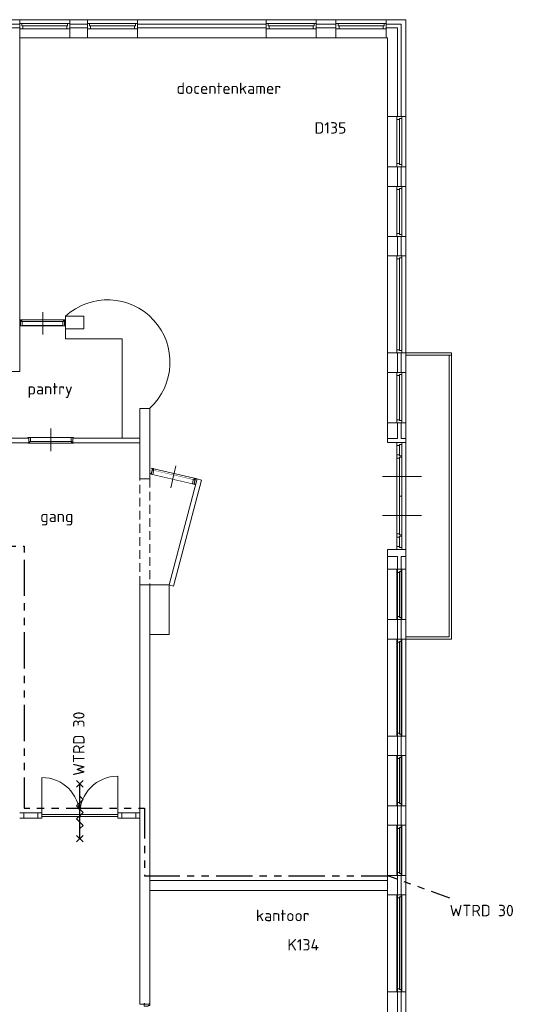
# Model space of a CAD drawing. Header units: millimetres. Extents: x -45438 to 86146, y -38676 to 39696.
# Tile 21 of 37: x -2856 to 7945, y 18162 to 39696. Entities that reach past the tile are written whole.
import ezdxf

# ---------------------------------------------------------------- set-up
doc = ezdxf.new("R2010")
doc.units = ezdxf.units.MM
doc.header["$LTSCALE"] = 100
for name, pattern in [('B0202', [28.125, 18.75, -3.125, 3.125, -3.125]), ('HIDDEN', [9.525, 6.35, -3.175]), ('PHANTOM2', [31.75, 15.875, -3.175, 3.175, -3.175, 3.175, -3.175])]:
    doc.linetypes.add(name, pattern=pattern)
for name, color, linetype, lineweight in [('AL32_Binnenkoz', 7, 'Continuous', 5), ('None', 7, 'Continuous', 5), ('TXT 25', 2, 'Continuous', 30)]:
    doc.layers.add(name, color=color, linetype=linetype, lineweight=lineweight)
for name, color, linetype in [('AL65_BEVEILIGING', 1, 'Continuous'), ('AT25_TEKST', 2, 'Continuous'), ('br.compartimentering', 4, 'B0202')]:
    doc.layers.add(name, color=color, linetype=linetype)
doc.styles.add('03_100', font='isocpeur.ttf')
doc.styles.get("Standard").update_dxf_attribs({"font": 'isocpeur.ttf'})

# ---------------------------------------------------------------- blocks, each defined once
blk = doc.blocks.new('Group-197')
at = {"color": 8, "linetype": 'Continuous', "lineweight": 5}
blk.add_wipeout([(-7754.3, 38957.1), (-7354.3, 38957.1), (-7354.3, 37857.1), (-7754.3, 37857.1)], dxfattribs=at).dxf.layer = 'None'
at = {"layer": 'None', "color": 8, "linetype": 'Continuous', "lineweight": 5}
blk.add_lwpolyline([(-7754.3, 38957.1), (-7354.3, 38957.1), (-7354.3, 37857.1), (-7754.3, 37857.1)], close=True, dxfattribs=at)
at = {"color": 8, "linetype": 'Continuous', "lineweight": 5}
blk.add_wipeout([(-7554.3, 38957.1), (-7440.3, 38957.1), (-7440.3, 37857.1), (-7554.3, 37857.1)], dxfattribs=at).dxf.layer = 'None'
at = {"layer": 'None', "color": 8, "linetype": 'Continuous', "lineweight": 5}
blk.add_lwpolyline([(-7554.3, 38957.1), (-7440.3, 38957.1), (-7440.3, 37857.1), (-7554.3, 37857.1)], close=True, dxfattribs=at)
at = {"color": 8, "linetype": 'Continuous', "lineweight": 5}
for points in [[(-7440.3, 38957.1), (-7554.3, 38957.1), (-7554.3, 38890.1), (-7490.3, 38890.1), (-7490.3, 38910.1), (-7440.3, 38910.1)], [(-7440.3, 37857.1), (-7554.3, 37857.1), (-7554.3, 37924.1), (-7490.3, 37924.1), (-7490.3, 37904.1), (-7440.3, 37904.1)]]:
    blk.add_wipeout(points, dxfattribs=at).dxf.layer = 'None'
at = {"layer": 'None', "color": 8, "linetype": 'Continuous', "lineweight": 5}
blk.add_line((-7490.3, 38890.1), (-7490.3, 37924.1), dxfattribs=at)
for points in [[(-7440.3, 38957.1), (-7554.3, 38957.1), (-7554.3, 38890.1), (-7490.3, 38890.1), (-7490.3, 38910.1), (-7440.3, 38910.1)], [(-7440.3, 37857.1), (-7554.3, 37857.1), (-7554.3, 37924.1), (-7490.3, 37924.1), (-7490.3, 37904.1), (-7440.3, 37904.1)]]:
    blk.add_lwpolyline(points, close=True, dxfattribs=at)
blk = doc.blocks.new('Group-198')
at = {"color": 8, "linetype": 'Continuous', "lineweight": 5}
blk.add_wipeout([(-7754.3, 37427.1), (-7354.3, 37427.1), (-7354.3, 36327.1), (-7754.3, 36327.1)], dxfattribs=at).dxf.layer = 'None'
at = {"layer": 'None', "color": 8, "linetype": 'Continuous', "lineweight": 5}
blk.add_lwpolyline([(-7754.3, 37427.1), (-7354.3, 37427.1), (-7354.3, 36327.1), (-7754.3, 36327.1)], close=True, dxfattribs=at)
at = {"color": 8, "linetype": 'Continuous', "lineweight": 5}
blk.add_wipeout([(-7554.3, 37427.1), (-7440.3, 37427.1), (-7440.3, 36327.1), (-7554.3, 36327.1)], dxfattribs=at).dxf.layer = 'None'
at = {"layer": 'None', "color": 8, "linetype": 'Continuous', "lineweight": 5}
blk.add_lwpolyline([(-7554.3, 37427.1), (-7440.3, 37427.1), (-7440.3, 36327.1), (-7554.3, 36327.1)], close=True, dxfattribs=at)
at = {"color": 8, "linetype": 'Continuous', "lineweight": 5}
for points in [[(-7440.3, 37427.1), (-7554.3, 37427.1), (-7554.3, 37360.1), (-7490.3, 37360.1), (-7490.3, 37380.1), (-7440.3, 37380.1)], [(-7440.3, 36327.1), (-7554.3, 36327.1), (-7554.3, 36394.1), (-7490.3, 36394.1), (-7490.3, 36374.1), (-7440.3, 36374.1)]]:
    blk.add_wipeout(points, dxfattribs=at).dxf.layer = 'None'
at = {"layer": 'None', "color": 8, "linetype": 'Continuous', "lineweight": 5}
blk.add_line((-7490.3, 37360.1), (-7490.3, 36394.1), dxfattribs=at)
for points in [[(-7440.3, 37427.1), (-7554.3, 37427.1), (-7554.3, 37360.1), (-7490.3, 37360.1), (-7490.3, 37380.1), (-7440.3, 37380.1)], [(-7440.3, 36327.1), (-7554.3, 36327.1), (-7554.3, 36394.1), (-7490.3, 36394.1), (-7490.3, 36374.1), (-7440.3, 36374.1)]]:
    blk.add_lwpolyline(points, close=True, dxfattribs=at)
blk = doc.blocks.new('Group-199')
at = {"color": 8, "linetype": 'Continuous', "lineweight": 5}
blk.add_wipeout([(-7754.3, 33357.1), (-7354.3, 33357.1), (-7354.3, 32257.1), (-7754.3, 32257.1)], dxfattribs=at).dxf.layer = 'None'
at = {"layer": 'None', "color": 8, "linetype": 'Continuous', "lineweight": 5}
blk.add_lwpolyline([(-7754.3, 33357.1), (-7354.3, 33357.1), (-7354.3, 32257.1), (-7754.3, 32257.1)], close=True, dxfattribs=at)
at = {"color": 8, "linetype": 'Continuous', "lineweight": 5}
blk.add_wipeout([(-7554.3, 33357.1), (-7440.3, 33357.1), (-7440.3, 32257.1), (-7554.3, 32257.1)], dxfattribs=at).dxf.layer = 'None'
at = {"layer": 'None', "color": 8, "linetype": 'Continuous', "lineweight": 5}
blk.add_lwpolyline([(-7554.3, 33357.1), (-7440.3, 33357.1), (-7440.3, 32257.1), (-7554.3, 32257.1)], close=True, dxfattribs=at)
at = {"color": 8, "linetype": 'Continuous', "lineweight": 5}
for points in [[(-7440.3, 33357.1), (-7554.3, 33357.1), (-7554.3, 33290.1), (-7490.3, 33290.1), (-7490.3, 33310.1), (-7440.3, 33310.1)], [(-7440.3, 32257.1), (-7554.3, 32257.1), (-7554.3, 32324.1), (-7490.3, 32324.1), (-7490.3, 32304.1), (-7440.3, 32304.1)]]:
    blk.add_wipeout(points, dxfattribs=at).dxf.layer = 'None'
at = {"layer": 'None', "color": 8, "linetype": 'Continuous', "lineweight": 5}
blk.add_line((-7490.3, 33290.1), (-7490.3, 32324.1), dxfattribs=at)
for points in [[(-7440.3, 33357.1), (-7554.3, 33357.1), (-7554.3, 33290.1), (-7490.3, 33290.1), (-7490.3, 33310.1), (-7440.3, 33310.1)], [(-7440.3, 32257.1), (-7554.3, 32257.1), (-7554.3, 32324.1), (-7490.3, 32324.1), (-7490.3, 32304.1), (-7440.3, 32304.1)]]:
    blk.add_lwpolyline(points, close=True, dxfattribs=at)
blk = doc.blocks.new('Group-200')
at = {"color": 8, "linetype": 'Continuous', "lineweight": 5}
blk.add_wipeout([(-7754.3, 35907.9), (-7354.3, 35907.9), (-7354.3, 33787.1), (-7754.3, 33787.1)], dxfattribs=at).dxf.layer = 'None'
at = {"layer": 'None', "color": 8, "linetype": 'Continuous', "lineweight": 5}
blk.add_lwpolyline([(-7754.3, 35907.9), (-7354.3, 35907.9), (-7354.3, 33787.1), (-7754.3, 33787.1)], close=True, dxfattribs=at)
at = {"color": 8, "linetype": 'Continuous', "lineweight": 5}
blk.add_wipeout([(-7554.3, 35907.9), (-7440.3, 35907.9), (-7440.3, 33787.1), (-7554.3, 33787.1)], dxfattribs=at).dxf.layer = 'None'
at = {"layer": 'None', "color": 8, "linetype": 'Continuous', "lineweight": 5}
blk.add_lwpolyline([(-7554.3, 35907.9), (-7440.3, 35907.9), (-7440.3, 33787.1), (-7554.3, 33787.1)], close=True, dxfattribs=at)
at = {"color": 8, "linetype": 'Continuous', "lineweight": 5}
for points in [[(-7440.3, 35907.9), (-7554.3, 35907.9), (-7554.3, 35840.9), (-7490.3, 35840.9), (-7490.3, 35860.9), (-7440.3, 35860.9)], [(-7440.3, 33787.1), (-7554.3, 33787.1), (-7554.3, 33854.1), (-7490.3, 33854.1), (-7490.3, 33834.1), (-7440.3, 33834.1)]]:
    blk.add_wipeout(points, dxfattribs=at).dxf.layer = 'None'
at = {"layer": 'None', "color": 8, "linetype": 'Continuous', "lineweight": 5}
blk.add_line((-7490.3, 35840.9), (-7490.3, 33854.1), dxfattribs=at)
for points in [[(-7440.3, 35907.9), (-7554.3, 35907.9), (-7554.3, 35840.9), (-7490.3, 35840.9), (-7490.3, 35860.9), (-7440.3, 35860.9)], [(-7440.3, 33787.1), (-7554.3, 33787.1), (-7554.3, 33854.1), (-7490.3, 33854.1), (-7490.3, 33834.1), (-7440.3, 33834.1)]]:
    blk.add_lwpolyline(points, close=True, dxfattribs=at)
blk = doc.blocks.new('Group-201')
at = {"color": 8, "linetype": 'Continuous', "lineweight": 5}
blk.add_wipeout([(-7754.3, 23452.1), (-7354.3, 23452.1), (-7354.3, 22352.1), (-7754.3, 22352.1)], dxfattribs=at).dxf.layer = 'None'
at = {"layer": 'None', "color": 8, "linetype": 'Continuous', "lineweight": 5}
blk.add_lwpolyline([(-7754.3, 23452.1), (-7354.3, 23452.1), (-7354.3, 22352.1), (-7754.3, 22352.1)], close=True, dxfattribs=at)
at = {"color": 8, "linetype": 'Continuous', "lineweight": 5}
blk.add_wipeout([(-7554.3, 23452.1), (-7440.3, 23452.1), (-7440.3, 22352.1), (-7554.3, 22352.1)], dxfattribs=at).dxf.layer = 'None'
at = {"layer": 'None', "color": 8, "linetype": 'Continuous', "lineweight": 5}
blk.add_lwpolyline([(-7554.3, 23452.1), (-7440.3, 23452.1), (-7440.3, 22352.1), (-7554.3, 22352.1)], close=True, dxfattribs=at)
at = {"color": 8, "linetype": 'Continuous', "lineweight": 5}
for points in [[(-7440.3, 23452.1), (-7554.3, 23452.1), (-7554.3, 23385.1), (-7490.3, 23385.1), (-7490.3, 23405.1), (-7440.3, 23405.1)], [(-7440.3, 22352.1), (-7554.3, 22352.1), (-7554.3, 22419.1), (-7490.3, 22419.1), (-7490.3, 22399.1), (-7440.3, 22399.1)]]:
    blk.add_wipeout(points, dxfattribs=at).dxf.layer = 'None'
at = {"layer": 'None', "color": 8, "linetype": 'Continuous', "lineweight": 5}
blk.add_line((-7490.3, 22419.1), (-7490.3, 23385.1), dxfattribs=at)
for points in [[(-7440.3, 23452.1), (-7554.3, 23452.1), (-7554.3, 23385.1), (-7490.3, 23385.1), (-7490.3, 23405.1), (-7440.3, 23405.1)], [(-7440.3, 22352.1), (-7554.3, 22352.1), (-7554.3, 22419.1), (-7490.3, 22419.1), (-7490.3, 22399.1), (-7440.3, 22399.1)]]:
    blk.add_lwpolyline(points, close=True, dxfattribs=at)
blk = doc.blocks.new('Group-202')
at = {"color": 8, "linetype": 'Continuous', "lineweight": 5}
blk.add_wipeout([(-7754.3, 24982.1), (-7354.3, 24982.1), (-7354.3, 23882.1), (-7754.3, 23882.1)], dxfattribs=at).dxf.layer = 'None'
at = {"layer": 'None', "color": 8, "linetype": 'Continuous', "lineweight": 5}
blk.add_lwpolyline([(-7754.3, 24982.1), (-7354.3, 24982.1), (-7354.3, 23882.1), (-7754.3, 23882.1)], close=True, dxfattribs=at)
at = {"color": 8, "linetype": 'Continuous', "lineweight": 5}
blk.add_wipeout([(-7554.3, 24982.1), (-7440.3, 24982.1), (-7440.3, 23882.1), (-7554.3, 23882.1)], dxfattribs=at).dxf.layer = 'None'
at = {"layer": 'None', "color": 8, "linetype": 'Continuous', "lineweight": 5}
blk.add_lwpolyline([(-7554.3, 24982.1), (-7440.3, 24982.1), (-7440.3, 23882.1), (-7554.3, 23882.1)], close=True, dxfattribs=at)
at = {"color": 8, "linetype": 'Continuous', "lineweight": 5}
for points in [[(-7440.3, 24982.1), (-7554.3, 24982.1), (-7554.3, 24915.1), (-7490.3, 24915.1), (-7490.3, 24935.1), (-7440.3, 24935.1)], [(-7440.3, 23882.1), (-7554.3, 23882.1), (-7554.3, 23949.1), (-7490.3, 23949.1), (-7490.3, 23929.1), (-7440.3, 23929.1)]]:
    blk.add_wipeout(points, dxfattribs=at).dxf.layer = 'None'
at = {"layer": 'None', "color": 8, "linetype": 'Continuous', "lineweight": 5}
blk.add_line((-7490.3, 23949.1), (-7490.3, 24915.1), dxfattribs=at)
for points in [[(-7440.3, 24982.1), (-7554.3, 24982.1), (-7554.3, 24915.1), (-7490.3, 24915.1), (-7490.3, 24935.1), (-7440.3, 24935.1)], [(-7440.3, 23882.1), (-7554.3, 23882.1), (-7554.3, 23949.1), (-7490.3, 23949.1), (-7490.3, 23929.1), (-7440.3, 23929.1)]]:
    blk.add_lwpolyline(points, close=True, dxfattribs=at)
blk = doc.blocks.new('Group-203')
at = {"color": 8, "linetype": 'Continuous', "lineweight": 5}
blk.add_wipeout([(-7754.3, 29052.1), (-7354.3, 29052.1), (-7354.3, 27952.1), (-7754.3, 27952.1)], dxfattribs=at).dxf.layer = 'None'
at = {"layer": 'None', "color": 8, "linetype": 'Continuous', "lineweight": 5}
blk.add_lwpolyline([(-7754.3, 29052.1), (-7354.3, 29052.1), (-7354.3, 27952.1), (-7754.3, 27952.1)], close=True, dxfattribs=at)
at = {"color": 8, "linetype": 'Continuous', "lineweight": 5}
blk.add_wipeout([(-7554.3, 29052.1), (-7440.3, 29052.1), (-7440.3, 27952.1), (-7554.3, 27952.1)], dxfattribs=at).dxf.layer = 'None'
at = {"layer": 'None', "color": 8, "linetype": 'Continuous', "lineweight": 5}
blk.add_lwpolyline([(-7554.3, 29052.1), (-7440.3, 29052.1), (-7440.3, 27952.1), (-7554.3, 27952.1)], close=True, dxfattribs=at)
at = {"color": 8, "linetype": 'Continuous', "lineweight": 5}
for points in [[(-7440.3, 29052.1), (-7554.3, 29052.1), (-7554.3, 28985.1), (-7490.3, 28985.1), (-7490.3, 29005.1), (-7440.3, 29005.1)], [(-7440.3, 27952.1), (-7554.3, 27952.1), (-7554.3, 28019.1), (-7490.3, 28019.1), (-7490.3, 27999.1), (-7440.3, 27999.1)]]:
    blk.add_wipeout(points, dxfattribs=at).dxf.layer = 'None'
at = {"layer": 'None', "color": 8, "linetype": 'Continuous', "lineweight": 5}
blk.add_line((-7490.3, 28019.1), (-7490.3, 28985.1), dxfattribs=at)
for points in [[(-7440.3, 29052.1), (-7554.3, 29052.1), (-7554.3, 28985.1), (-7490.3, 28985.1), (-7490.3, 29005.1), (-7440.3, 29005.1)], [(-7440.3, 27952.1), (-7554.3, 27952.1), (-7554.3, 28019.1), (-7490.3, 28019.1), (-7490.3, 27999.1), (-7440.3, 27999.1)]]:
    blk.add_lwpolyline(points, close=True, dxfattribs=at)
blk = doc.blocks.new('Group-204')
at = {"color": 8, "linetype": 'Continuous', "lineweight": 5}
blk.add_wipeout([(-7754.3, 27522.1), (-7354.3, 27522.1), (-7354.3, 25401.4), (-7754.3, 25401.4)], dxfattribs=at).dxf.layer = 'None'
at = {"layer": 'None', "color": 8, "linetype": 'Continuous', "lineweight": 5}
blk.add_lwpolyline([(-7754.3, 27522.1), (-7354.3, 27522.1), (-7354.3, 25401.4), (-7754.3, 25401.4)], close=True, dxfattribs=at)
at = {"color": 8, "linetype": 'Continuous', "lineweight": 5}
blk.add_wipeout([(-7554.3, 27522.1), (-7440.3, 27522.1), (-7440.3, 25401.4), (-7554.3, 25401.4)], dxfattribs=at).dxf.layer = 'None'
at = {"layer": 'None', "color": 8, "linetype": 'Continuous', "lineweight": 5}
blk.add_lwpolyline([(-7554.3, 27522.1), (-7440.3, 27522.1), (-7440.3, 25401.4), (-7554.3, 25401.4)], close=True, dxfattribs=at)
at = {"color": 8, "linetype": 'Continuous', "lineweight": 5}
for points in [[(-7440.3, 27522.1), (-7554.3, 27522.1), (-7554.3, 27455.1), (-7490.3, 27455.1), (-7490.3, 27475.1), (-7440.3, 27475.1)], [(-7440.3, 25401.4), (-7554.3, 25401.4), (-7554.3, 25468.4), (-7490.3, 25468.4), (-7490.3, 25448.4), (-7440.3, 25448.4)]]:
    blk.add_wipeout(points, dxfattribs=at).dxf.layer = 'None'
at = {"layer": 'None', "color": 8, "linetype": 'Continuous', "lineweight": 5}
blk.add_line((-7490.3, 25468.4), (-7490.3, 27455.1), dxfattribs=at)
for points in [[(-7440.3, 27522.1), (-7554.3, 27522.1), (-7554.3, 27455.1), (-7490.3, 27455.1), (-7490.3, 27475.1), (-7440.3, 27475.1)], [(-7440.3, 25401.4), (-7554.3, 25401.4), (-7554.3, 25468.4), (-7490.3, 25468.4), (-7490.3, 25448.4), (-7440.3, 25448.4)]]:
    blk.add_lwpolyline(points, close=True, dxfattribs=at)
blk = doc.blocks.new('Group-212')
at = {"color": 8, "linetype": 'Continuous', "lineweight": 5}
blk.add_wipeout([(-7754.3, 21932.9), (-7354.3, 21932.9), (-7354.3, 19812.1), (-7754.3, 19812.1)], dxfattribs=at).dxf.layer = 'None'
at = {"layer": 'None', "color": 8, "linetype": 'Continuous', "lineweight": 5}
blk.add_lwpolyline([(-7754.3, 21932.9), (-7354.3, 21932.9), (-7354.3, 19812.1), (-7754.3, 19812.1)], close=True, dxfattribs=at)
at = {"color": 8, "linetype": 'Continuous', "lineweight": 5}
blk.add_wipeout([(-7554.3, 21932.9), (-7440.3, 21932.9), (-7440.3, 19812.1), (-7554.3, 19812.1)], dxfattribs=at).dxf.layer = 'None'
at = {"layer": 'None', "color": 8, "linetype": 'Continuous', "lineweight": 5}
blk.add_lwpolyline([(-7554.3, 21932.9), (-7440.3, 21932.9), (-7440.3, 19812.1), (-7554.3, 19812.1)], close=True, dxfattribs=at)
at = {"color": 8, "linetype": 'Continuous', "lineweight": 5}
for points in [[(-7440.3, 21932.9), (-7554.3, 21932.9), (-7554.3, 21865.9), (-7490.3, 21865.9), (-7490.3, 21885.9), (-7440.3, 21885.9)], [(-7440.3, 19812.1), (-7554.3, 19812.1), (-7554.3, 19879.1), (-7490.3, 19879.1), (-7490.3, 19859.1), (-7440.3, 19859.1)]]:
    blk.add_wipeout(points, dxfattribs=at).dxf.layer = 'None'
at = {"layer": 'None', "color": 8, "linetype": 'Continuous', "lineweight": 5}
blk.add_line((-7490.3, 19879.1), (-7490.3, 21865.9), dxfattribs=at)
for points in [[(-7440.3, 21932.9), (-7554.3, 21932.9), (-7554.3, 21865.9), (-7490.3, 21865.9), (-7490.3, 21885.9), (-7440.3, 21885.9)], [(-7440.3, 19812.1), (-7554.3, 19812.1), (-7554.3, 19879.1), (-7490.3, 19879.1), (-7490.3, 19859.1), (-7440.3, 19859.1)]]:
    blk.add_lwpolyline(points, close=True, dxfattribs=at)
blk = doc.blocks.new('Group-213')
at = {"color": 8, "linetype": 'Continuous', "lineweight": 5}
blk.add_wipeout([(-7554.3, 31827.1), (-7440.3, 31827.1), (-7440.3, 29482.1), (-7554.3, 29482.1)], dxfattribs=at).dxf.layer = 'None'
at = {"layer": 'None', "color": 8, "linetype": 'Continuous', "lineweight": 5}
for p, q in [((-7865.3, 31079.6), (-7015.3, 31079.6)), ((-7440.3, 30654.6), (-7490.3, 30654.6)), ((-7865.3, 30229.6), (-7015.3, 30229.6))]:
    blk.add_line(p, q, dxfattribs=at)
blk.add_lwpolyline([(-7554.3, 31827.1), (-7440.3, 31827.1), (-7440.3, 29482.1), (-7554.3, 29482.1)], close=True, dxfattribs=at)
at = {"color": 8, "linetype": 'Continuous', "lineweight": 5}
for points in [[(-7440.3, 31827.1), (-7554.3, 31827.1), (-7554.3, 31760.1), (-7490.3, 31760.1), (-7490.3, 31780.1), (-7440.3, 31780.1)], [(-7440.3, 29482.1), (-7554.3, 29482.1), (-7554.3, 29549.1), (-7490.3, 29549.1), (-7490.3, 29529.1), (-7440.3, 29529.1)]]:
    blk.add_wipeout(points, dxfattribs=at).dxf.layer = 'None'
at = {"layer": 'None', "color": 8, "linetype": 'Continuous', "lineweight": 5}
blk.add_line((-7490.3, 31760.1), (-7490.3, 29549.1), dxfattribs=at)
for points in [[(-7440.3, 31827.1), (-7554.3, 31827.1), (-7554.3, 31760.1), (-7490.3, 31760.1), (-7490.3, 31780.1), (-7440.3, 31780.1)], [(-7440.3, 29482.1), (-7554.3, 29482.1), (-7554.3, 29549.1), (-7490.3, 29549.1), (-7490.3, 29529.1), (-7440.3, 29529.1)]]:
    blk.add_lwpolyline(points, close=True, dxfattribs=at)
at = {"color": 8, "linetype": 'Continuous', "lineweight": 5}
for points in [[(-7440.3, 31827.1), (-7554.3, 31827.1), (-7554.3, 31760.1), (-7490.3, 31760.1), (-7490.3, 31780.1), (-7440.3, 31780.1)], [(-7440.3, 31504.6), (-7440.3, 31531.6), (-7490.3, 31531.6), (-7490.3, 31551.6), (-7554.3, 31551.6), (-7554.3, 31484.6), (-7490.3, 31484.6), (-7490.3, 31504.6)], [(-7440.3, 29804.6), (-7440.3, 29777.6), (-7490.3, 29777.6), (-7490.3, 29757.6), (-7554.3, 29757.6), (-7554.3, 29824.6), (-7490.3, 29824.6), (-7490.3, 29804.6)]]:
    blk.add_wipeout(points, dxfattribs=at).dxf.layer = 'None'
at = {"layer": 'None', "color": 8, "linetype": 'Continuous', "lineweight": 5}
for points in [[(-7440.3, 31827.1), (-7554.3, 31827.1), (-7554.3, 31760.1), (-7490.3, 31760.1), (-7490.3, 31780.1), (-7440.3, 31780.1)], [(-7440.3, 31504.6), (-7440.3, 31531.6), (-7490.3, 31531.6), (-7490.3, 31551.6), (-7554.3, 31551.6), (-7554.3, 31484.6), (-7490.3, 31484.6), (-7490.3, 31504.6)], [(-7440.3, 29804.6), (-7440.3, 29777.6), (-7490.3, 29777.6), (-7490.3, 29757.6), (-7554.3, 29757.6), (-7554.3, 29824.6), (-7490.3, 29824.6), (-7490.3, 29804.6)]]:
    blk.add_lwpolyline(points, close=True, dxfattribs=at)
blk = doc.blocks.new('30 RW')
at = {"layer": 'AL65_BEVEILIGING'}
for p, q in [((-671, -71), (-529, 71)), ((-671, 71), (-529, -71)), ((-600, 0), (600, 0)), ((529, 71), (671, -71)), ((529, -71), (671, 71))]:
    blk.add_line(p, q, dxfattribs=at)
blk.add_lwpolyline([(-377, 0), (-307, -71), (-165, 71), (-24, -71), (118, 71), (259, -71), (330, 0)], dxfattribs=at)
at = {"layer": 'AL65_BEVEILIGING', "style": '03_100'}
blk.add_text('WTRD 30', height=250, dxfattribs=at).set_placement((777, -104))

msp = doc.modelspace()

# ---------------------------------------------------------------- texts
at = {"layer": 'AT25_TEKST', "style": '03_100'}
msp.add_text('WTRD 30', height=250, dxfattribs=at).set_placement((6552, 20087.8))

# ---------------------------------------------------------------- wipeouts: each hides what was drawn before it
at = {"color": 8, "linetype": 'Continuous', "lineweight": 5}
for points in [[(5494.5, 30536.5), (5494.5, 39596.5), (-18665.5, 39596.5), (-18665.5, 36226.5), (-18765.5, 36226.5), (-18765.5, 39596.5), (-18765.5, 39696.5), (-18665.5, 39696.5), (5494.5, 39696.5), (5594.5, 39696.5), (5594.5, 39596.5), (5594.5, 30536.5)], [(5494.5, 27956.5), (5594.5, 27956.5), (5594.5, 5030), (5494.5, 5030)]]:
    msp.add_wipeout(points, dxfattribs=at).dxf.layer = 'None'
at = {"color": 1, "linetype": 'Continuous', "lineweight": 35}
for points in [[(-2372.6, 28587.3), (-1414.4, 28587.3), (-1414.4, 29120.7), (-2372.6, 29120.7)], [(2344.8, 19856.8), (3900.6, 19856.8), (3900.6, 20390.2), (2344.8, 20390.2)]]:
    msp.add_wipeout(points, dxfattribs=at).dxf.layer = 'None'
at = {"color": 140, "linetype": 'Continuous', "lineweight": 15}
msp.add_wipeout([(-2855.9, 22349.7), (-2370.9, 22349.7), (-2370.9, 22235.7), (-2855.9, 22235.7)], dxfattribs=at).dxf.layer = 'None'
at = {"color": 92, "linetype": 'Continuous', "lineweight": 25}
msp.add_wipeout([(3029.8, 19230.3), (3893, 19230.3), (3893, 19696.4), (3029.8, 19696.4)], dxfattribs=at).dxf.layer = 'None'

# ---------------------------------------------------------------- next in the draw order: linework, layer by layer
at = {"layer": 'None', "color": 8, "linetype": 'Continuous', "lineweight": 5}
for p, q in [((5494.5, 39696.5), (5594.5, 39696.5)), ((5594.5, 39696.5), (5594.5, 39596.5)), ((-1855.5, 32719.9), (-610, 32719.9))]:
    msp.add_line(p, q, dxfattribs=at)

# ---------------------------------------------------------------- next in the draw order: texts
at = {"layer": 'TXT 25'}
for s, p in [('gang', (-2405.5, 28710.8)), ('kantoor', (2311.9, 19980.3)), ('K134', (3001.1, 19338.2))]:
    msp.add_text(s, height=250, dxfattribs=at).set_placement(p)

# ---------------------------------------------------------------- next in the draw order: wipeouts: each hides what was drawn before it
at = {"color": 43, "linetype": 'Continuous', "lineweight": 9}
msp.add_wipeout([(619.3, 37914.1), (4543.6, 37914.1), (4543.6, 38599.9), (619.3, 38599.9)], dxfattribs=at).dxf.layer = 'None'
at = {"color": 8, "linetype": 'Continuous', "lineweight": 5}
for points in [[(-1855.5, 33209.9), (-1455.5, 33209.9), (-1455.5, 32932), (-1855.5, 32932)], [(5594.5, 32361.5), (5594.5, 32411.5), (6594.5, 32411.5), (6594.5, 32361.5)], [(-225.5, 29914.2), (-225.5, 30184.4), (-225.5, 31194), (-5.5, 31194), (-5.5, 30184.4), (-5.5, 29914.2), (-5.5, 28588.5), (-5.5, 18166.5), (-225.5, 18166.5), (-225.5, 28588.5)], [(5194.5, 30881.5), (5594.5, 30881.5), (5594.5, 30451.5), (5194.5, 30451.5)], [(5194.5, 27956.5), (5414.5, 27956.5), (5414.5, 4975), (5194.5, 4975)]]:
    msp.add_wipeout(points, dxfattribs=at).dxf.layer = 'None'
at = {"color": 140, "linetype": 'Continuous', "lineweight": 15}
msp.add_wipeout([(-2855.9, 22349.7), (-2765.9, 22349.7), (-2765.9, 22235.7), (-2855.9, 22235.7)], dxfattribs=at).dxf.layer = 'None'

# ---------------------------------------------------------------- next in the draw order: linework, layer by layer
at = {"layer": 'AL32_Binnenkoz', "color": 8, "linetype": 'Continuous', "lineweight": 5}
msp.add_lwpolyline([(-20.5, 18176.5), (-5.5, 18176.5), (-5.5, 18137.6), (-44.5, 18137.6), (-44.5, 18121), (-135.5, 18121), (-135.5, 18176.5), (-120.5, 18176.5)], dxfattribs=at)
at = {"layer": 'None', "color": 8, "linetype": 'Continuous', "lineweight": 5}
for p, q in [((-1855.5, 32932), (-1855.5, 32719.9)), ((-225.5, 29914.2), (-225.5, 30184.4)), ((-5.5, 18166.5), (-225.5, 18166.5))]:
    msp.add_line(p, q, dxfattribs=at)
at = {"layer": 'None', "color": 140, "linetype": 'Continuous', "lineweight": 15}
for p, q in [((-2855.9, 22349.7), (-2765.9, 22349.7)), ((-2765.9, 22235.7), (-2855.9, 22235.7)), ((-2765.9, 22349.7), (-2765.9, 22235.7))]:
    msp.add_line(p, q, dxfattribs=at)
at = {"layer": 'None', "color": 8, "linetype": 'Continuous', "lineweight": 5}
msp.add_arc((-932.5, 32203.7), 1365.5, 312.56329, 132.53063, dxfattribs=at)

# ---------------------------------------------------------------- next in the draw order: block references
at = {"layer": 'None', "color": 7}
msp.add_blockref('Group-202', (12948.8, -1375.6), dxfattribs=at)

# ---------------------------------------------------------------- next in the draw order: wipeouts: each hides what was drawn before it
at = {"color": 8, "linetype": 'Continuous', "lineweight": 5}
for points in [[(-3275.5, 30544), (-225.5, 30544), (-225.5, 30444), (-3275.5, 30444)], [(5194.5, 28106.5), (5594.5, 28106.5), (5594.5, 27676.5), (5194.5, 27676.5)], [(-5.5, 20871), (5194.5, 20871), (5194.5, 20651), (-5.5, 20651)]]:
    msp.add_wipeout(points, dxfattribs=at).dxf.layer = 'None'
at = {"color": 255, "linetype": 'Continuous', "lineweight": 5}
msp.add_wipeout([(-225.5, 29654), (-5.5, 29654), (-5.5, 27334), (-225.5, 27334)], dxfattribs=at).dxf.layer = 'None'
at = {"color": 140, "linetype": 'Continuous', "lineweight": 15}
msp.add_wipeout([(-710.9, 22349.7), (-225.9, 22349.7), (-225.9, 22235.7), (-710.9, 22235.7)], dxfattribs=at).dxf.layer = 'None'

# ---------------------------------------------------------------- next in the draw order: linework, layer by layer
at = {"layer": 'None', "color": 8, "linetype": 'Continuous', "lineweight": 5}
for p, q in [((-610, 32719.9), (-610, 30544)), ((-225.5, 29654), (-225.5, 29914.2)), ((-225.5, 29654), (-5.5, 29654)), ((5194.5, 27956.5), (5414.5, 27956.5)), ((-5.5, 20651), (-5.5, 20871))]:
    msp.add_line(p, q, dxfattribs=at)
at = {"layer": 'None', "color": 8, "linetype": 'HIDDEN', "lineweight": 5, "ltscale": 0.3}
msp.add_line((-225.5, 27334), (-225.5, 29654), dxfattribs=at)

# ---------------------------------------------------------------- next in the draw order: block references
at = {"layer": 'None', "color": 7}
for name in ['Group-201', 'Group-212']:
    msp.add_blockref(name, (12948.8, -1375.6), dxfattribs=at)

# ---------------------------------------------------------------- next in the draw order: wipeouts: each hides what was drawn before it
at = {"color": 8, "linetype": 'Continuous', "lineweight": 5}
for points in [[(5594.5, 26196.5), (6544.5, 26196.5), (6544.5, 32356.5), (6594.5, 32356.5), (6594.5, 26196.5), (6594.5, 26146.5), (5594.5, 26146.5)], [(-5.5, 27334), (414.5, 27334), (414.5, 26249.9), (-5.5, 26249.9)]]:
    msp.add_wipeout(points, dxfattribs=at).dxf.layer = 'None'
at = {"color": 1, "linetype": 'Continuous', "lineweight": 35}
msp.add_wipeout([(-2652, 31377.1), (-1318.5, 31377.1), (-1318.5, 31910.5), (-2652, 31910.5)], dxfattribs=at).dxf.layer = 'None'
at = {"color": 140, "linetype": 'Continuous', "lineweight": 15}
for points in [[(-620.9, 22349.7), (-710.9, 22349.7), (-710.9, 22235.7), (-620.9, 22235.7)], [(-225.9, 22349.7), (-315.9, 22349.7), (-315.9, 22235.7), (-225.9, 22235.7)]]:
    msp.add_wipeout(points, dxfattribs=at).dxf.layer = 'None'

# ---------------------------------------------------------------- next in the draw order: linework, layer by layer
at = {"layer": 'None', "color": 8, "linetype": 'Continuous', "lineweight": 5}
for p, q in [((6544.5, 26196.5), (6544.5, 32356.5)), ((6544.5, 32356.5), (6594.5, 32356.5)), ((6594.5, 32411.5), (6594.5, 32361.5)), ((6594.5, 32411.5), (6594.5, 26146.5)), ((6594.5, 32356.5), (6594.5, 26196.5)), ((5494.5, 27956.5), (5594.5, 27956.5)), ((-225.5, 27334), (-5.5, 27334)), ((-225.5, 18166.5), (-225.5, 27334)), ((-5.5, 26249.9), (-5.5, 27334)), ((-5.5, 27334), (-5.5, 18166.5)), ((414.5, 26249.9), (-5.5, 26249.9)), ((6594.5, 26196.5), (6594.5, 26146.5)), ((-5.5, 20871), (5194.5, 20871)), ((5194.5, 20871), (5194.5, 20651)), ((5194.5, 20651), (-5.5, 20651))]:
    msp.add_line(p, q, dxfattribs=at)
at = {"layer": 'None', "color": 140, "linetype": 'Continuous', "lineweight": 15}
for p, q in [((-225.9, 22349.7), (-315.9, 22349.7)), ((-315.9, 22349.7), (-315.9, 22235.7)), ((-315.9, 22235.7), (-225.9, 22235.7)), ((-225.9, 22235.7), (-225.9, 22349.7)), ((-225.9, 22349.7), (-225.9, 22235.7))]:
    msp.add_line(p, q, dxfattribs=at)

# ---------------------------------------------------------------- next in the draw order: block references
at = {"layer": 'None', "color": 7}
for name in ['Group-203', 'Group-204']:
    msp.add_blockref(name, (12948.8, -1375.6), dxfattribs=at)

# ---------------------------------------------------------------- next in the draw order: wipeouts: each hides what was drawn before it
at = {"color": 8, "linetype": 'Continuous', "lineweight": 5}
for points in [[(5414.5, 39516.5), (5414.5, 30536.5), (5194.5, 30536.5), (5194.5, 39296.5), (-2855.5, 39296.5), (-2855.5, 33408.5), (-2855.5, 33176.5), (-2855.5, 32424), (-2855.5, 32224), (-2855.5, 32004), (-3075.5, 32004), (-3325, 32004), (-3325, 32224), (-3075.5, 32224), (-3075.5, 32424), (-3075.5, 32724), (-3325, 32724), (-3325, 32824), (-3075.5, 32824), (-3075.5, 33176.5), (-3075.5, 33324), (-3325, 33324), (-3325, 33424), (-3075.5, 33424), (-3075.5, 39296.5), (-3325, 39296.5), (-3325, 39516.5)], [(414.5, 27334), (1024.5, 29654), (1121.2, 29628.6), (511.2, 27308.6)]]:
    msp.add_wipeout(points, dxfattribs=at).dxf.layer = 'None'
at = {"color": 140, "linetype": 'Continuous', "lineweight": 15}
msp.add_wipeout([(-2370.9, 22312.7), (-710.9, 22312.7), (-710.9, 22272.7), (-2370.9, 22272.7)], dxfattribs=at).dxf.layer = 'None'

# ---------------------------------------------------------------- next in the draw order: linework, layer by layer
at = {"layer": 'None', "color": 8, "linetype": 'Continuous', "lineweight": 5}
for p, q in [((5414.5, 39516.5), (5414.5, 39296.5)), ((-2855.5, 33408.5), (-2855.5, 33176.5)), ((-2855.5, 33176.5), (-2855.5, 32424)), ((-1855.5, 33209.9), (-1455.5, 33209.9)), ((-1855.5, 32932), (-1855.5, 33209.9)), ((-1455.5, 33209.9), (-1455.5, 32932)), ((-1455.5, 32932), (-1855.5, 32932)), ((-2855.5, 32424), (-2855.5, 32224)), ((-2855.5, 32224), (-2855.5, 32004)), ((-2855.5, 32004), (-3075.5, 32004)), ((-225.5, 30184.4), (-225.5, 31194)), ((-225.5, 31194), (-5.5, 31194)), ((-5.5, 31194), (-5.5, 30184.4)), ((-225.5, 30544), (-225.5, 30444)), ((5194.5, 4975), (5194.5, 27956.5)), ((5414.5, 27956.5), (5414.5, 4975)), ((5494.5, 5030), (5494.5, 27956.5)), ((5594.5, 27956.5), (5594.5, 5030)), ((5594.5, 27676.5), (5194.5, 27676.5)), ((-5.5, 27334), (414.5, 27334)), ((511.2, 27308.6), (414.5, 27334)), ((414.5, 27334), (414.5, 26249.9)), ((5594.5, 26196.5), (6544.5, 26196.5)), ((5594.5, 26146.5), (5594.5, 26196.5)), ((6594.5, 26146.5), (5594.5, 26146.5)), ((6594.5, 26146.5), (5594.5, 26146.5))]:
    msp.add_line(p, q, dxfattribs=at)
at = {"layer": 'None', "color": 140, "linetype": 'Continuous', "lineweight": 15}
for p, q in [((-710.9, 22292.7), (-710.9, 23151.2)), ((-1540.9, 22312.7), (-1540.9, 22272.7)), ((-620.9, 22349.7), (-710.9, 22349.7)), ((-710.9, 22349.7), (-710.9, 22235.7)), ((-710.9, 22349.7), (-225.9, 22349.7)), ((-710.9, 22235.7), (-710.9, 22349.7)), ((-710.9, 22312.7), (-710.9, 22272.7)), ((-710.9, 22235.7), (-620.9, 22235.7)), ((-225.9, 22235.7), (-710.9, 22235.7)), ((-620.9, 22235.7), (-620.9, 22349.7))]:
    msp.add_line(p, q, dxfattribs=at)
msp.add_arc((-710.9, 22321.2), 830, 90, 180.58677, dxfattribs=at)

# ---------------------------------------------------------------- next in the draw order: block references
at = {"layer": 'AL65_BEVEILIGING', "rotation": 90}
msp.add_blockref('30 RW', (-1540.9, 22382.9), dxfattribs=at)
at = {"layer": 'None', "color": 7}
for name in ['Group-197', 'Group-198', 'Group-200', 'Group-199', 'Group-213']:
    msp.add_blockref(name, (12948.8, -1375.6), dxfattribs=at)

# ---------------------------------------------------------------- next in the draw order: texts
at = {"layer": 'TXT 25'}
for s, p in [('docentenkamer', (577, 38072.8)), ('pantry', (-2684.9, 31500.6))]:
    msp.add_text(s, height=250, dxfattribs=at).set_placement(p)

# ---------------------------------------------------------------- next in the draw order: wipeouts: each hides what was drawn before it
at = {"color": 8, "linetype": 'Continuous', "lineweight": 5}
for points, layer in [([(-2656.6, 30561.9), (-1694.4, 30561.9), (-1694.4, 30434), (-2656.6, 30434)], 'AL32_Binnenkoz'), ([(22.1, 29757.2), (959.2, 29538.6), (988.3, 29663.1), (51.2, 29881.8)], 'AL32_Binnenkoz'), ([(-2855.5, 39696.5), (-1758.1, 39696.5), (-1758.1, 39296.5), (-2855.5, 39296.5)], 'None'), ([(-1375.5, 39696.5), (-275.5, 39696.5), (-275.5, 39296.5), (-1375.5, 39296.5)], 'None'), ([(2534.5, 39696.5), (3634.5, 39696.5), (3634.5, 39296.5), (2534.5, 39296.5)], 'None'), ([(4064.5, 39696.5), (5164.5, 39696.5), (5164.5, 39296.5), (4064.5, 39296.5)], 'None')]:
    msp.add_wipeout(points, dxfattribs=at).dxf.layer = layer
at = {"color": 92, "linetype": 'Continuous', "lineweight": 25}
msp.add_wipeout([(3621.9, 37097), (4511, 37097), (4511, 37563.2), (3621.9, 37563.2)], dxfattribs=at).dxf.layer = 'None'
at = {"color": 140, "linetype": 'Continuous', "lineweight": 15}
msp.add_wipeout([(-2460.9, 22349.7), (-2370.9, 22349.7), (-2370.9, 22235.7), (-2460.9, 22235.7)], dxfattribs=at).dxf.layer = 'None'

# ---------------------------------------------------------------- next in the draw order: linework, layer by layer
at = {"layer": 'AL32_Binnenkoz', "color": 8, "linetype": 'Continuous', "lineweight": 5}
msp.add_lwpolyline([(22.1, 29757.2), (959.2, 29538.6), (988.3, 29663.1), (51.2, 29881.8)], close=True, dxfattribs=at)
at = {"layer": 'br.compartimentering', "linetype": 'PHANTOM2', "ltscale": 0.5, "flags": 128}
msp.add_lwpolyline([(-15160.5, 28181.5), (-2755.9, 28181.5), (-2755.9, 22449.7), (-125.9, 22449.7), (-125.9, 20971), (5211.8, 20971), (6550.1, 20492.5)], dxfattribs=at)
at = {"layer": 'None', "color": 8, "linetype": 'Continuous', "lineweight": 5}
for p, q in [((5494.5, 37581.5), (5494.5, 39596.5)), ((5594.5, 39596.5), (5594.5, 30536.5)), ((5194.5, 39296.5), (-2855.5, 39296.5)), ((-2855.5, 39296.5), (-2855.5, 33408.5)), ((5194.5, 30536.5), (5194.5, 39296.5)), ((5414.5, 39296.5), (5414.5, 37581.5)), ((5414.5, 36481.5), (5414.5, 36051.5)), ((5494.5, 36051.5), (5494.5, 36481.5)), ((5414.5, 34951.5), (5414.5, 34532.3)), ((5494.5, 34532.3), (5494.5, 34951.5)), ((5414.5, 32411.5), (5414.5, 31981.5)), ((5494.5, 31981.5), (5494.5, 32411.5)), ((5594.5, 32361.5), (5594.5, 32411.5)), ((5594.5, 32411.5), (6594.5, 32411.5)), ((5594.5, 32411.5), (6594.5, 32411.5)), ((5594.5, 26146.5), (5594.5, 32411.5)), ((6594.5, 32361.5), (5594.5, 32361.5)), ((5194.5, 30881.5), (5594.5, 30881.5)), ((5194.5, 30451.5), (5194.5, 30881.5)), ((5414.5, 30881.5), (5414.5, 30536.5)), ((5494.5, 30536.5), (5494.5, 30881.5)), ((5594.5, 30881.5), (5594.5, 30451.5)), ((5414.5, 30536.5), (5194.5, 30536.5)), ((5594.5, 30451.5), (5194.5, 30451.5)), ((5594.5, 30536.5), (5494.5, 30536.5)), ((5194.5, 28106.5), (5594.5, 28106.5)), ((5194.5, 27676.5), (5194.5, 28106.5)), ((5594.5, 28106.5), (5594.5, 27676.5))]:
    msp.add_line(p, q, dxfattribs=at)
at = {"layer": 'None', "color": 140, "linetype": 'Continuous', "lineweight": 15}
for p, q in [((-2370.9, 22292.7), (-2370.9, 23117.6)), ((-2855.9, 22349.7), (-2370.9, 22349.7)), ((-2370.9, 22235.7), (-2855.9, 22235.7)), ((-2460.9, 22349.7), (-2370.9, 22349.7)), ((-2460.9, 22235.7), (-2460.9, 22349.7)), ((-2370.9, 22235.7), (-2460.9, 22235.7)), ((-2370.9, 22349.7), (-2370.9, 22235.7)), ((-2370.9, 22349.7), (-2370.9, 22235.7)), ((-2370.9, 22312.7), (-710.9, 22312.7)), ((-2370.9, 22272.7), (-2370.9, 22312.7)), ((-710.9, 22272.7), (-2370.9, 22272.7))]:
    msp.add_line(p, q, dxfattribs=at)
at = {"layer": 'None', "color": 8, "linetype": 'Continuous', "lineweight": 5}
for points in [[(-2855.5, 39696.5), (-1758.1, 39696.5), (-1758.1, 39296.5), (-2855.5, 39296.5)], [(-1375.5, 39696.5), (-275.5, 39696.5), (-275.5, 39296.5), (-1375.5, 39296.5)], [(2534.5, 39696.5), (3634.5, 39696.5), (3634.5, 39296.5), (2534.5, 39296.5)], [(4064.5, 39696.5), (5164.5, 39696.5), (5164.5, 39296.5), (4064.5, 39296.5)]]:
    msp.add_lwpolyline(points, close=True, dxfattribs=at)
at = {"layer": 'None', "color": 140, "linetype": 'Continuous', "lineweight": 15}
msp.add_arc((-2370.9, 22292.7), 830.2, 1.38035, 90, dxfattribs=at)

# ---------------------------------------------------------------- next in the draw order: texts
at = {"layer": 'TXT 25'}
msp.add_text('D135', height=250, dxfattribs=at).set_placement((3593.2, 37204.9))

# ---------------------------------------------------------------- next in the draw order: wipeouts: each hides what was drawn before it
at = {"color": 8, "linetype": 'Continuous', "lineweight": 5}
for points in [[(-2836.6, 33004), (-1874.4, 33004), (-1874.4, 33132), (-2836.6, 33132)], [(-2631.1, 30472.3), (-1720, 30472.3), (-1720, 30434), (-2631.1, 30434)]]:
    msp.add_wipeout(points, dxfattribs=at).dxf.layer = 'AL32_Binnenkoz'

# ---------------------------------------------------------------- next in the draw order: linework, layer by layer
at = {"layer": 'AL32_Binnenkoz', "color": 8, "linetype": 'Continuous', "lineweight": 5}
for points in [[(-2836.6, 33004), (-1874.4, 33004), (-1874.4, 33132), (-2836.6, 33132)], [(-2631.1, 30472.3), (-1720, 30472.3), (-1720, 30434), (-2631.1, 30434)]]:
    msp.add_lwpolyline(points, close=True, dxfattribs=at)

# ---------------------------------------------------------------- next in the draw order: wipeouts: each hides what was drawn before it
at = {"color": 8, "linetype": 'Continuous', "lineweight": 5}
for points, layer in [([(67.3, 29838.7), (954.5, 29631.7), (963.2, 29669), (76, 29876)], 'AL32_Binnenkoz'), ([(-2853, 39613.5), (-1755.5, 39613.5), (-1755.5, 39499.5), (-2853, 39499.5)], 'None'), ([(-1375.5, 39613.5), (-275.5, 39613.5), (-275.5, 39499.5), (-1375.5, 39499.5)], 'None'), ([(2534.5, 39613.5), (3634.5, 39613.5), (3634.5, 39499.5), (2534.5, 39499.5)], 'None'), ([(4064.5, 39613.5), (5164.5, 39613.5), (5164.5, 39499.5), (4064.5, 39499.5)], 'None')]:
    msp.add_wipeout(points, dxfattribs=at).dxf.layer = layer

# ---------------------------------------------------------------- next in the draw order: linework, layer by layer
at = {"layer": 'AL32_Binnenkoz', "color": 8, "linetype": 'Continuous', "lineweight": 5}
msp.add_lwpolyline([(67.3, 29838.7), (954.5, 29631.7), (963.2, 29669), (76, 29876)], close=True, dxfattribs=at)
at = {"layer": 'None', "color": 8, "linetype": 'Continuous', "lineweight": 5}
for points in [[(-2855.6, 39613.5), (-1758.1, 39613.5), (-1758.1, 39499.5), (-2855.6, 39499.5)], [(-1375.5, 39613.5), (-275.5, 39613.5), (-275.5, 39499.5), (-1375.5, 39499.5)], [(2534.5, 39613.5), (3634.5, 39613.5), (3634.5, 39499.5), (2534.5, 39499.5)], [(4064.5, 39613.5), (5164.5, 39613.5), (5164.5, 39499.5), (4064.5, 39499.5)]]:
    msp.add_lwpolyline(points, close=True, dxfattribs=at)

# ---------------------------------------------------------------- next in the draw order: wipeouts: each hides what was drawn before it
at = {"color": 8, "linetype": 'Continuous', "lineweight": 5}
for points in [[(-2811.1, 33093.6), (-1900, 33093.6), (-1900, 33132), (-2811.1, 33132)], [(-2620, 30557), (-1731.1, 30557), (-1731.1, 30472.3), (-2620, 30472.3)]]:
    msp.add_wipeout(points, dxfattribs=at).dxf.layer = 'AL32_Binnenkoz'

# ---------------------------------------------------------------- next in the draw order: linework, layer by layer
at = {"layer": 'AL32_Binnenkoz', "color": 8, "linetype": 'Continuous', "lineweight": 5}
for p, q in [((-2656.6, 30544), (-2656.6, 30444)), ((-1694.4, 30544), (-1694.4, 30444))]:
    msp.add_line(p, q, dxfattribs=at)
for points in [[(-2811.1, 33093.6), (-1900, 33093.6), (-1900, 33132), (-2811.1, 33132)], [(-2620, 30557), (-1731.1, 30557), (-1731.1, 30472.3), (-2620, 30472.3)]]:
    msp.add_lwpolyline(points, close=True, dxfattribs=at)
for points in [[(-2675.5, 30448.7), (-2675.5, 30434), (-2636.6, 30434), (-2636.6, 30472.3), (-2620, 30472.3), (-2620, 30561.9), (-2675.5, 30561.9), (-2675.5, 30547.1)], [(-1675.5, 30448.7), (-1675.5, 30434), (-1714.4, 30434), (-1714.4, 30472.3), (-1731.1, 30472.3), (-1731.1, 30561.9), (-1675.5, 30561.9), (-1675.5, 30547.1)]]:
    msp.add_lwpolyline(points, dxfattribs=at)
at = {"layer": 'None', "color": 8, "linetype": 'Continuous', "lineweight": 5}
for p, q in [((-2172.7, 30263.2), (-2172.7, 30755.3)), ((-3275.5, 30544), (-2656.6, 30544)), ((-2656.6, 30444), (-3275.5, 30444)), ((-1694.4, 30544), (-225.5, 30544)), ((-225.5, 30444), (-1694.4, 30444))]:
    msp.add_line(p, q, dxfattribs=at)

# ---------------------------------------------------------------- next in the draw order: wipeouts: each hides what was drawn before it
at = {"color": 8, "linetype": 'Continuous', "lineweight": 5}
for points, layer in [([(58.8, 29753.6), (924.4, 29551.7), (943.7, 29634.2), (78.1, 29836.1)], 'AL32_Binnenkoz'), ([(-2853, 39613.5), (-2804.9, 39613.5), (-2804.9, 39563.5), (-2784.4, 39563.5), (-2784.4, 39499.5), (-2853, 39499.5)], 'None'), ([(-1755.5, 39613.5), (-1803.6, 39613.5), (-1803.6, 39563.5), (-1824.1, 39563.5), (-1824.1, 39499.5), (-1755.5, 39499.5)], 'None'), ([(-1375.5, 39613.5), (-1327.3, 39613.5), (-1327.3, 39563.5), (-1306.8, 39563.5), (-1306.8, 39499.5), (-1375.5, 39499.5)], 'None'), ([(-275.5, 39613.5), (-323.7, 39613.5), (-323.7, 39563.5), (-344.2, 39563.5), (-344.2, 39499.5), (-275.5, 39499.5)], 'None'), ([(2534.5, 39613.5), (2582.7, 39613.5), (2582.7, 39563.5), (2603.2, 39563.5), (2603.2, 39499.5), (2534.5, 39499.5)], 'None'), ([(3634.5, 39613.5), (3586.3, 39613.5), (3586.3, 39563.5), (3565.8, 39563.5), (3565.8, 39499.5), (3634.5, 39499.5)], 'None'), ([(4064.5, 39613.5), (4112.7, 39613.5), (4112.7, 39563.5), (4133.2, 39563.5), (4133.2, 39499.5), (4064.5, 39499.5)], 'None'), ([(5164.5, 39613.5), (5116.3, 39613.5), (5116.3, 39563.5), (5095.8, 39563.5), (5095.8, 39499.5), (5164.5, 39499.5)], 'None')]:
    msp.add_wipeout(points, dxfattribs=at).dxf.layer = layer

# ---------------------------------------------------------------- next in the draw order: linework, layer by layer
at = {"layer": 'AL32_Binnenkoz', "color": 8, "linetype": 'Continuous', "lineweight": 5}
for p, q in [((25.4, 29771.6), (47.7, 29867.5)), ((962.5, 29553), (984.8, 29648.9))]:
    msp.add_line(p, q, dxfattribs=at)
for points in [[(29.3, 29871.8), (32.8, 29886.1), (70.6, 29877.2), (61.9, 29839.9), (78.1, 29836.1), (57.8, 29748.8), (3.7, 29761.4), (7, 29775.9)], [(1003.2, 29644.6), (1006.7, 29658.9), (968.7, 29667.7), (960, 29630.4), (943.7, 29634.2), (923.4, 29546.9), (977.6, 29534.3), (980.9, 29548.7)]]:
    msp.add_lwpolyline(points, dxfattribs=at)
at = {"layer": 'None', "color": 8, "linetype": 'Continuous', "lineweight": 5}
for p, q in [((-18665.5, 39696.5), (5494.5, 39696.5)), ((-2853, 39596.5), (-5243, 39596.5)), ((-5243, 39516.5), (-2853, 39516.5)), ((-1826.7, 39563.5), (-2787, 39563.5)), ((-1375.5, 39596.5), (-1758.1, 39596.5)), ((-1758.1, 39516.5), (-1375.5, 39516.5)), ((-344.2, 39563.5), (-1306.8, 39563.5)), ((2534.5, 39596.5), (-275.5, 39596.5)), ((-275.5, 39516.5), (2534.5, 39516.5)), ((3565.8, 39563.5), (2603.2, 39563.5)), ((4064.5, 39596.5), (3634.5, 39596.5)), ((3634.5, 39516.5), (4064.5, 39516.5)), ((5095.8, 39563.5), (4133.2, 39563.5)), ((5494.5, 39596.5), (5164.5, 39596.5)), ((5164.5, 39516.5), (5414.5, 39516.5)), ((-5.5, 30184.4), (-5.5, 29914.2)), ((561.2, 29938.1), (449.3, 29458.9)), ((-5.5, 29914.2), (-5.5, 29654)), ((414.5, 27334), (1024.5, 29654)), ((1121.2, 29628.6), (511.2, 27308.6)), ((1024.5, 29654), (1121.2, 29628.6))]:
    msp.add_line(p, q, dxfattribs=at)
at = {"layer": 'None', "color": 8, "linetype": 'HIDDEN', "lineweight": 5, "ltscale": 0.3}
msp.add_line((-5.5, 29654), (-5.5, 27334), dxfattribs=at)
at = {"layer": 'None', "color": 8, "linetype": 'Continuous', "lineweight": 5}
for points in [[(-2855.6, 39613.5), (-2807.5, 39613.5), (-2807.5, 39563.5), (-2787, 39563.5), (-2787, 39499.5), (-2855.6, 39499.5)], [(-1758.1, 39613.5), (-1806.2, 39613.5), (-1806.2, 39563.5), (-1826.7, 39563.5), (-1826.7, 39499.5), (-1758.1, 39499.5)], [(-1375.5, 39613.5), (-1327.3, 39613.5), (-1327.3, 39563.5), (-1306.8, 39563.5), (-1306.8, 39499.5), (-1375.5, 39499.5)], [(-275.5, 39613.5), (-323.7, 39613.5), (-323.7, 39563.5), (-344.2, 39563.5), (-344.2, 39499.5), (-275.5, 39499.5)], [(2534.5, 39613.5), (2582.7, 39613.5), (2582.7, 39563.5), (2603.2, 39563.5), (2603.2, 39499.5), (2534.5, 39499.5)], [(3634.5, 39613.5), (3586.3, 39613.5), (3586.3, 39563.5), (3565.8, 39563.5), (3565.8, 39499.5), (3634.5, 39499.5)], [(4064.5, 39613.5), (4112.7, 39613.5), (4112.7, 39563.5), (4133.2, 39563.5), (4133.2, 39499.5), (4064.5, 39499.5)], [(5164.5, 39613.5), (5116.3, 39613.5), (5116.3, 39563.5), (5095.8, 39563.5), (5095.8, 39499.5), (5164.5, 39499.5)]]:
    msp.add_lwpolyline(points, close=True, dxfattribs=at)

# ---------------------------------------------------------------- next in the draw order: wipeouts: each hides what was drawn before it
at = {"color": 8, "linetype": 'Continuous', "lineweight": 5}
msp.add_wipeout([(-2800, 33008.9), (-1911.1, 33008.9), (-1911.1, 33093.6), (-2800, 33093.6)], dxfattribs=at).dxf.layer = 'AL32_Binnenkoz'

# ---------------------------------------------------------------- next in the draw order: linework, layer by layer
at = {"layer": 'AL32_Binnenkoz', "color": 8, "linetype": 'Continuous', "lineweight": 5}
for p, q in [((-2836.6, 33018.8), (-2836.6, 33117.2)), ((-1874.4, 33018.8), (-1874.4, 33117.2))]:
    msp.add_line(p, q, dxfattribs=at)
for points in [[(-2855.5, 33117.2), (-2855.5, 33132), (-2816.6, 33132), (-2816.6, 33093.6), (-2800, 33093.6), (-2800, 33004), (-2855.5, 33004), (-2855.5, 33018.8)], [(-1855.5, 33117.2), (-1855.5, 33132), (-1894.4, 33132), (-1894.4, 33093.6), (-1911.1, 33093.6), (-1911.1, 33004), (-1855.5, 33004), (-1855.5, 33018.8)]]:
    msp.add_lwpolyline(points, dxfattribs=at)
msp.add_lwpolyline([(-2800, 33008.9), (-1911.1, 33008.9), (-1911.1, 33093.6), (-2800, 33093.6)], close=True, dxfattribs=at)
at = {"layer": 'None', "color": 8, "linetype": 'Continuous', "lineweight": 5}
msp.add_line((-2352.7, 33302.7), (-2352.7, 32810.6), dxfattribs=at)

doc.saveas('drawing.dxf')
